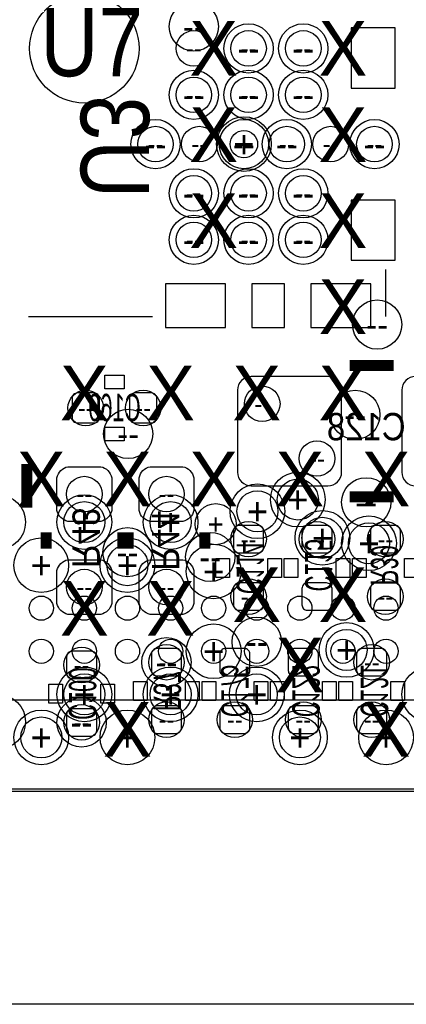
# Model space of a CAD drawing. Extents: x -22 to 398, y -34 to 263.
# Tile 4 of 48: x 17.63 to 21.22, y 10 to 19.15. Entities that reach past the tile are written whole.
import ezdxf
from ezdxf.enums import TextEntityAlignment as Align

# ---------------------------------------------------------------- set-up
doc = ezdxf.new("R2010")
doc.units = 0
for name, color, linetype in [('ASSY_BOT', 211, 'CONTINUOUS'), ('ASSY_TOP', 80, 'CONTINUOUS'), ('BOT', 153, 'CONTINUOUS'), ('DRILL', 254, 'CONTINUOUS'), ('OUTLINE', 5, 'CONTINUOUS'), ('SILK_BOT', 120, 'CONTINUOUS'), ('SILK_TOP', 211, 'CONTINUOUS'), ('TOP', 5, 'CONTINUOUS')]:
    doc.layers.add(name, color=color, linetype=linetype)

# ---------------------------------------------------------------- blocks, each defined once
blk = doc.blocks.new('FIGURE_CIRCLE')
blk.add_circle((0, 0), 0.5)

msp = doc.modelspace()

# ---------------------------------------------------------------- linework, layer by layer
at = {"layer": 'BOT'}
for points in [[(20.708874, 18.51152), (21.115274, 18.51152), (21.115274, 19.07032), (20.708874, 19.07032)], [(20.708874, 16.91132), (21.115274, 16.91132), (21.115274, 17.47012), (20.708874, 17.47012)], [(19.54149, 16.287496), (19.54149, 16.693896), (18.98269, 16.693896), (18.98269, 16.287496)], [(20.089622, 16.287496), (20.089622, 16.693896), (19.784822, 16.693896), (19.784822, 16.287496)], [(20.8915, 16.287496), (20.8915, 16.693896), (20.3327, 16.693896), (20.3327, 16.287496)]]:
    msp.add_lwpolyline(points, close=True, dxfattribs=at)
for points in [[(20.618704, 14.94282), (20.618704, 15.70482, 0.414214), (20.491704, 15.83182), (19.780504, 15.83182, 0.414214), (19.653504, 15.70482), (19.653504, 14.94282, 0.414214), (19.780504, 14.81582), (20.491704, 14.81582, 0.414214)], [(22.142704, 14.94282), (22.142704, 15.70482, 0.414214), (22.015704, 15.83182), (21.304504, 15.83182, 0.414214), (21.177504, 15.70482), (21.177504, 14.94282, 0.414214), (21.304504, 14.81582), (22.015704, 14.81582, 0.414214)], [(18.370804, 15.62862, 0.414214), (18.320004, 15.67942), (18.167604, 15.67942, 0.414214), (18.116804, 15.62862), (18.116804, 15.45082, 0.414214), (18.167604, 15.40002), (18.320004, 15.40002, 0.414214), (18.370804, 15.45082)], [(18.650204, 15.45082, 0.414214), (18.701004, 15.40002), (18.853404, 15.40002, 0.414214), (18.904204, 15.45082), (18.904204, 15.62862, 0.414214), (18.853404, 15.67942), (18.701004, 15.67942, 0.414214), (18.650204, 15.62862)], [(18.485104, 14.89202), (18.485104, 14.58722, -0.294587), (18.383504, 14.48562), (18.078704, 14.48562, -0.294587), (17.977104, 14.58722), (17.977104, 14.89202, -0.294587), (18.078704, 14.99362), (18.383504, 14.99362, -0.294587)], [(18.739104, 14.58722), (18.739104, 14.89202, -0.294587), (18.840704, 14.99362), (19.145504, 14.99362, -0.294587), (19.247104, 14.89202), (19.247104, 14.58722, -0.294587), (19.145504, 14.48562), (18.840704, 14.48562, -0.294587)], [(19.844004, 14.19352, 0.414214), (19.894804, 14.24432), (19.894804, 14.39672, 0.414214), (19.844004, 14.44752), (19.666204, 14.44752, 0.414214), (19.615404, 14.39672), (19.615404, 14.24432, 0.414214), (19.666204, 14.19352)], [(20.479004, 14.19352, 0.414214), (20.529804, 14.24432), (20.529804, 14.39672, 0.414214), (20.479004, 14.44752), (20.301204, 14.44752, 0.414214), (20.250404, 14.39672), (20.250404, 14.24432, 0.414214), (20.301204, 14.19352)], [(20.936204, 14.44752, 0.414214), (20.885404, 14.39672), (20.885404, 14.24432, 0.414214), (20.936204, 14.19352), (21.114004, 14.19352, 0.414214), (21.164804, 14.24432), (21.164804, 14.39672, 0.414214), (21.114004, 14.44752)], [(18.485104, 14.02842), (18.485104, 13.72362, -0.294587), (18.383504, 13.62202), (18.078704, 13.62202, -0.294587), (17.977104, 13.72362), (17.977104, 14.02842, -0.294587), (18.078704, 14.13002), (18.383504, 14.13002, -0.294587)], [(18.739104, 13.72362), (18.739104, 14.02842, -0.294587), (18.840704, 14.13002), (19.145504, 14.13002, -0.294587), (19.247104, 14.02842), (19.247104, 13.72362, -0.294587), (19.145504, 13.62202), (18.840704, 13.62202, -0.294587)], [(19.666204, 13.91412, 0.414214), (19.615404, 13.86332), (19.615404, 13.71092, 0.414214), (19.666204, 13.66012), (19.844004, 13.66012, 0.414214), (19.894804, 13.71092), (19.894804, 13.86332, 0.414214), (19.844004, 13.91412)], [(20.301204, 13.91412, 0.414214), (20.250404, 13.86332), (20.250404, 13.71092, 0.414214), (20.301204, 13.66012), (20.479004, 13.66012, 0.414214), (20.529804, 13.71092), (20.529804, 13.86332, 0.414214), (20.479004, 13.91412)], [(20.936204, 13.91412, 0.414214), (20.885404, 13.86332), (20.885404, 13.71092, 0.414214), (20.936204, 13.66012), (21.114004, 13.66012, 0.414214), (21.164804, 13.71092), (21.164804, 13.86332, 0.414214), (21.114004, 13.91412)], [(18.294604, 13.02512, 0.414214), (18.345404, 13.07592), (18.345404, 13.22832, 0.414214), (18.294604, 13.27912), (18.116804, 13.27912, 0.414214), (18.066004, 13.22832), (18.066004, 13.07592, 0.414214), (18.116804, 13.02512)], [(19.082004, 13.05052, 0.414214), (19.132804, 13.10132), (19.132804, 13.25372, 0.414214), (19.082004, 13.30452), (18.904204, 13.30452, 0.414214), (18.853404, 13.25372), (18.853404, 13.10132, 0.414214), (18.904204, 13.05052)], [(19.717004, 13.05052, 0.414214), (19.767804, 13.10132), (19.767804, 13.25372, 0.414214), (19.717004, 13.30452), (19.539204, 13.30452, 0.414214), (19.488404, 13.25372), (19.488404, 13.10132, 0.414214), (19.539204, 13.05052)], [(20.352004, 13.05052, 0.414214), (20.402804, 13.10132), (20.402804, 13.25372, 0.414214), (20.352004, 13.30452), (20.174204, 13.30452, 0.414214), (20.123404, 13.25372), (20.123404, 13.10132, 0.414214), (20.174204, 13.05052)], [(20.809204, 13.30452, 0.414214), (20.758404, 13.25372), (20.758404, 13.10132, 0.414214), (20.809204, 13.05052), (20.987004, 13.05052, 0.414214), (21.037804, 13.10132), (21.037804, 13.25372, 0.414214), (20.987004, 13.30452)], [(18.116804, 12.74572, 0.414214), (18.066004, 12.69492), (18.066004, 12.54252, 0.414214), (18.116804, 12.49172), (18.294604, 12.49172, 0.414214), (18.345404, 12.54252), (18.345404, 12.69492, 0.414214), (18.294604, 12.74572)], [(19.082004, 12.51712, 0.414214), (19.132804, 12.56792), (19.132804, 12.72032, 0.414214), (19.082004, 12.77112), (18.904204, 12.77112, 0.414214), (18.853404, 12.72032), (18.853404, 12.56792, 0.414214), (18.904204, 12.51712)], [(19.539204, 12.77112, 0.414214), (19.488404, 12.72032), (19.488404, 12.56792, 0.414214), (19.539204, 12.51712), (19.717004, 12.51712, 0.414214), (19.767804, 12.56792), (19.767804, 12.72032, 0.414214), (19.717004, 12.77112)], [(20.174204, 12.77112, 0.414214), (20.123404, 12.72032), (20.123404, 12.56792, 0.414214), (20.174204, 12.51712), (20.352004, 12.51712, 0.414214), (20.402804, 12.56792), (20.402804, 12.72032, 0.414214), (20.352004, 12.77112)], [(20.809204, 12.77112, 0.414214), (20.758404, 12.72032), (20.758404, 12.56792, 0.414214), (20.809204, 12.51712), (20.987004, 12.51712, 0.414214), (21.037804, 12.56792), (21.037804, 12.72032, 0.414214), (20.987004, 12.77112)]]:
    msp.add_lwpolyline(points, format="xyb", close=True, dxfattribs=at)
msp.add_circle((19.712178, 17.99082), 0.127, dxfattribs=at)
at = {"layer": 'DRILL'}
msp.add_lwpolyline([(12.022328, 11.98118), (57.021476, 11.98118), (57.021476, 55.479188), (55.517542, 56.983122), (12.022328, 56.983122)], close=True, dxfattribs=at)
msp.add_lwpolyline([(29.953458, 9.99998), (12.050014, 9.99998)], dxfattribs=at)
at = {"layer": 'OUTLINE'}
msp.add_lwpolyline([(11.999976, 56.950102, -0.413204), (12.050014, 56.999886), (55.479442, 56.999886, -0.198304), (55.514748, 56.985408), (56.985408, 55.514494, -0.198861), (57.00014, 55.479188), (57.00014, 12.050014, -0.414338), (56.950102, 11.999976), (12.050014, 11.999976, -0.414338), (11.999976, 12.050014)], format="xyb", close=True, dxfattribs=at)
at = {"layer": 'SILK_BOT'}
for points in [[(21.027136, 16.825722), (21.027136, 16.390874)], [(17.712182, 16.390874), (18.86204, 16.390874)]]:
    msp.add_lwpolyline(points, dxfattribs=at)
at = {"layer": 'SILK_BOT', "const_width": 0.1016}
for points in [[(20.694904, 15.93342), (21.101304, 15.93342)], [(17.697704, 15.01902), (17.697704, 14.61262)], [(20.694904, 14.71422), (21.101304, 14.71422)], [(17.875504, 14.38402), (17.875504, 14.23162)], [(18.586704, 14.38402), (18.586704, 14.23162)], [(18.637504, 14.23162), (18.637504, 14.38402)], [(19.348704, 14.23162), (19.348704, 14.38402)]]:
    msp.add_lwpolyline(points, dxfattribs=at)
at = {"layer": 'SILK_BOT'}
for points in [[(18.421604, 15.71752), (18.421604, 15.84452), (18.599404, 15.84452), (18.599404, 15.71752)], [(18.421604, 15.23492), (18.421604, 15.36192), (18.599404, 15.36192), (18.599404, 15.23492)], [(19.577304, 13.96492), (19.450304, 13.96492), (19.450304, 14.14272), (19.577304, 14.14272)], [(20.059904, 13.96492), (19.932904, 13.96492), (19.932904, 14.14272), (20.059904, 14.14272)], [(20.212304, 13.96492), (20.085304, 13.96492), (20.085304, 14.14272), (20.212304, 14.14272)], [(20.694904, 13.96492), (20.567904, 13.96492), (20.567904, 14.14272), (20.694904, 14.14272)], [(20.720304, 14.14272), (20.847304, 14.14272), (20.847304, 13.96492), (20.720304, 13.96492)], [(21.202904, 14.14272), (21.329904, 14.14272), (21.329904, 13.96492), (21.202904, 13.96492)], [(18.815304, 12.82192), (18.688304, 12.82192), (18.688304, 12.99972), (18.815304, 12.99972)], [(19.297904, 12.82192), (19.170904, 12.82192), (19.170904, 12.99972), (19.297904, 12.99972)], [(19.323304, 12.99972), (19.450304, 12.99972), (19.450304, 12.82192), (19.323304, 12.82192)], [(19.805904, 12.99972), (19.932904, 12.99972), (19.932904, 12.82192), (19.805904, 12.82192)], [(19.958304, 12.99972), (20.085304, 12.99972), (20.085304, 12.82192), (19.958304, 12.82192)], [(20.440904, 12.99972), (20.567904, 12.99972), (20.567904, 12.82192), (20.440904, 12.82192)], [(20.593304, 12.99972), (20.720304, 12.99972), (20.720304, 12.82192), (20.593304, 12.82192)], [(21.075904, 12.99972), (21.202904, 12.99972), (21.202904, 12.82192), (21.075904, 12.82192)], [(18.027904, 12.79652), (17.900904, 12.79652), (17.900904, 12.97432), (18.027904, 12.97432)], [(18.510504, 12.79652), (18.383504, 12.79652), (18.383504, 12.97432), (18.510504, 12.97432)]]:
    msp.add_lwpolyline(points, close=True, dxfattribs=at)
at = {"layer": 'SILK_TOP'}
msp.add_lwpolyline([(12.181078, 12.829794), (24.28113, 12.829794), (24.28113, 24.929846), (12.181078, 24.929846), (12.181078, 12.829794)], dxfattribs=at)
at = {"layer": 'TOP'}
for centre, radius in [((18.231104, 18.87982), 0.508), ((17.831054, 13.679932), 0.112522), ((18.231104, 13.679932), 0.112522), ((18.631154, 13.679932), 0.112522), ((19.031204, 13.679932), 0.112522), ((19.431, 13.679932), 0.112522), ((19.83105, 13.679932), 0.112522), ((20.2311, 13.679932), 0.112522), ((20.63115, 13.679932), 0.112522), ((21.0312, 13.679932), 0.112522), ((17.831054, 13.279882), 0.112522), ((18.231104, 13.279882), 0.112522), ((18.631154, 13.279882), 0.112522), ((19.031204, 13.279882), 0.112522), ((19.431, 13.279882), 0.112522), ((19.83105, 13.279882), 0.112522), ((20.2311, 13.279882), 0.112522), ((20.63115, 13.279882), 0.112522), ((21.0312, 13.279882), 0.112522)]:
    msp.add_circle(centre, radius, dxfattribs=at)

# ---------------------------------------------------------------- block references
at = {"layer": 'DRILL'}
for p, xscale, yscale in [((19.247104, 19.08302), 0.4572, 0.4572), ((19.247104, 18.87982), 0.3302, 0.3302), ((19.755104, 18.87982), 0.4572, 0.4572), ((19.755104, 18.87982), 0.3302, 0.3302), ((20.263104, 18.87982), 0.4572, 0.4572), ((20.263104, 18.87982), 0.3302, 0.3302), ((19.247104, 18.44802), 0.4572, 0.4572), ((19.755104, 18.44802), 0.4572, 0.4572), ((20.263104, 18.44802), 0.4572, 0.4572), ((19.247104, 18.44802), 0.3302, 0.3302), ((19.755104, 18.44802), 0.3302, 0.3302), ((20.263104, 18.44802), 0.3302, 0.3302), ((18.891504, 17.99082), 0.4572, 0.4572), ((19.712178, 17.99082), 0.508, 0.508), ((19.712178, 17.99082), 0.4572, 0.4572), ((20.110704, 17.99082), 0.4572, 0.4572), ((20.923504, 17.99082), 0.4572, 0.4572), ((18.891504, 17.99082), 0.3302, 0.3302), ((19.297904, 17.99082), 0.3302, 0.3302), ((20.110704, 17.99082), 0.3302, 0.3302), ((20.517104, 17.99082), 0.3302, 0.3302), ((20.923504, 17.99082), 0.3302, 0.3302), ((19.247104, 17.53362), 0.4572, 0.4572), ((19.755104, 17.53362), 0.4572, 0.4572), ((20.263104, 17.53362), 0.4572, 0.4572), ((19.247104, 17.53362), 0.3302, 0.3302), ((19.755104, 17.53362), 0.3302, 0.3302), ((20.263104, 17.53362), 0.3302, 0.3302), ((19.247104, 17.10182), 0.4572, 0.4572), ((19.755104, 17.10182), 0.4572, 0.4572), ((20.263104, 17.10182), 0.4572, 0.4572), ((19.247104, 17.10182), 0.3302, 0.3302), ((19.755104, 17.10182), 0.3302, 0.3302), ((20.263104, 17.10182), 0.3302, 0.3302), ((20.948904, 16.31442), 0.4572, 0.4572), ((19.882104, 15.57782), 0.3302, 0.3302), ((18.243804, 15.53972), 0.3302, 0.3302), ((18.777204, 15.53972), 0.3302, 0.3302), ((20.745704, 15.47622), 0.4572, 0.4572), ((18.637504, 15.29842), 0.4572, 0.4572), ((20.390104, 15.06982), 0.3302, 0.3302), ((20.212304, 14.68882), 0.508, 0.508), ((18.231104, 14.73962), 0.3302, 0.3302), ((18.993104, 14.73962), 0.3302, 0.3302), ((19.837654, 14.5796), 0.508, 0.508), ((20.212304, 14.68882), 0.381, 0.381), ((20.847304, 14.66342), 0.4572, 0.4572), ((17.431004, 14.47927), 0.508, 0.508), ((18.231104, 14.47927), 0.508, 0.508), ((19.031204, 14.47927), 0.508, 0.508), ((19.837654, 14.5796), 0.381, 0.381), ((18.231104, 14.47927), 0.381, 0.381), ((19.031204, 14.47927), 0.381, 0.381), ((19.450304, 14.46022), 0.381, 0.381), ((20.440904, 14.33322), 0.508, 0.508), ((19.755104, 14.32052), 0.3302, 0.3302), ((20.390104, 14.32052), 0.3302, 0.3302), ((20.440904, 14.33322), 0.381, 0.381), ((20.872704, 14.28242), 0.508, 0.508), ((20.872704, 14.28242), 0.381, 0.381), ((21.025104, 14.32052), 0.3302, 0.3302), ((18.631154, 14.19987), 0.4572, 0.4572), ((19.399504, 14.15542), 0.4572, 0.4572), ((17.831054, 14.07922), 0.508, 0.508), ((18.631154, 14.07922), 0.508, 0.508), ((18.631154, 14.07922), 0.381, 0.381), ((19.431254, 14.0208), 0.508, 0.508), ((18.231104, 13.87602), 0.3302, 0.3302), ((18.993104, 13.87602), 0.3302, 0.3302), ((19.755104, 13.78712), 0.3302, 0.3302), ((21.025104, 13.78712), 0.3302, 0.3302), ((19.831304, 13.36802), 0.4572, 0.4572), ((20.664678, 13.292074), 0.508, 0.508), ((19.431, 13.279882), 0.508, 0.508), ((20.664678, 13.292074), 0.381, 0.381), ((18.993104, 13.17752), 0.4572, 0.4572), ((18.205704, 13.15212), 0.3302, 0.3302), ((18.993104, 13.17752), 0.3302, 0.3302), ((20.898104, 13.17752), 0.3302, 0.3302), ((18.231104, 12.87907), 0.508, 0.508), ((19.031204, 12.87907), 0.508, 0.508), ((19.831304, 12.87907), 0.508, 0.508), ((21.431504, 12.87907), 0.508, 0.508), ((18.231104, 12.87907), 0.381, 0.381), ((19.031204, 12.87907), 0.381, 0.381), ((19.831304, 12.87907), 0.381, 0.381), ((17.431004, 12.62507), 0.508, 0.508), ((18.205704, 12.61872), 0.4572, 0.4572), ((18.993104, 12.64412), 0.3302, 0.3302), ((19.628104, 12.64412), 0.3302, 0.3302), ((20.263104, 12.64412), 0.3302, 0.3302), ((20.898104, 12.64412), 0.3302, 0.3302), ((17.831054, 12.47902), 0.508, 0.508), ((18.205704, 12.61872), 0.3302, 0.3302), ((18.631154, 12.47902), 0.508, 0.508), ((20.231354, 12.47902), 0.508, 0.508), ((21.031454, 12.47902), 0.508, 0.508), ((17.831054, 12.47902), 0.381, 0.381), ((20.231354, 12.47902), 0.381, 0.381)]:
    msp.add_blockref('FIGURE_CIRCLE', p, dxfattribs=dict(at, xscale=xscale, yscale=yscale))

# ---------------------------------------------------------------- texts
at = {"layer": 'ASSY_BOT', "text_generation_flag": 2}
for s, height, width, p in [('U3', 0.635, 0.8784, (18.197322, 17.96542)), ('R43', 0.254, 0.9, (18.120868, 14.33322)), ('R44', 0.254, 0.9, (18.857722, 14.30782)), ('C114', 0.254, 0.6, (19.644868, 14.05382)), ('C115', 0.254, 0.6, (20.280122, 14.07922)), ('R39', 0.254, 0.6, (20.889722, 14.07922)), ('C100', 0.254, 0.6, (18.08734, 12.88542)), ('R37', 0.254, 0.6, (18.87474, 12.91082)), ('C175', 0.254, 0.6, (19.501104, 12.91082)), ('C122', 0.254, 0.6, (20.161504, 12.91082)), ('C121', 0.254, 0.6, (20.796504, 12.91082))]:
    msp.add_text(s, height=height, rotation=270, dxfattribs=dict(at, width=width)).set_placement(p, align=Align.CENTER)
for s, width, p in [('C169', 0.6, (18.510504, 15.417038)), ('C128', 0.9, (20.847304, 15.239238))]:
    msp.add_text(s, height=0.254, dxfattribs=dict(at, width=width)).set_placement(p, align=Align.CENTER)
at = {"layer": 'ASSY_TOP', "width": 0.8784}
msp.add_text('U7', height=0.635, dxfattribs=at).set_placement((18.29943, 18.620994), align=Align.CENTER)
at = {"layer": 'DRILL'}
for s, height, p in [('X', 0.508, (19.431254, 18.87982)), ('X', 0.508, (20.631404, 18.87982)), ('--', 0.2286, (19.247104, 19.08302)), ('--', 0.1651, (19.247104, 18.87982)), ('--', 0.2286, (19.755104, 18.87982)), ('--', 0.1651, (19.755104, 18.87982)), ('--', 0.2286, (20.263104, 18.87982)), ('--', 0.1651, (20.263104, 18.87982)), ('--', 0.2286, (19.247104, 18.44802)), ('--', 0.1651, (19.247104, 18.44802)), ('--', 0.2286, (19.755104, 18.44802)), ('--', 0.1651, (19.755104, 18.44802)), ('--', 0.2286, (20.263104, 18.44802)), ('--', 0.1651, (20.263104, 18.44802)), ('X', 0.508, (19.431254, 18.07972)), ('X', 0.508, (20.631404, 18.07972)), ('+', 0.254, (19.712178, 17.99082)), ('--', 0.2286, (18.891504, 17.99082)), ('--', 0.1651, (18.891504, 17.99082)), ('--', 0.1651, (19.297904, 17.99082)), ('--', 0.2286, (19.712178, 17.99082)), ('--', 0.2286, (20.110704, 17.99082)), ('--', 0.1651, (20.110704, 17.99082)), ('--', 0.1651, (20.517104, 17.99082)), ('--', 0.2286, (20.923504, 17.99082)), ('--', 0.1651, (20.923504, 17.99082)), ('--', 0.2286, (19.247104, 17.53362)), ('--', 0.1651, (19.247104, 17.53362)), ('X', 0.508, (19.431254, 17.27962)), ('--', 0.2286, (19.755104, 17.53362)), ('--', 0.1651, (19.755104, 17.53362)), ('--', 0.2286, (20.263104, 17.53362)), ('--', 0.1651, (20.263104, 17.53362)), ('X', 0.508, (20.631404, 17.27962)), ('--', 0.2286, (19.247104, 17.10182)), ('--', 0.1651, (19.247104, 17.10182)), ('--', 0.2286, (19.755104, 17.10182)), ('--', 0.1651, (19.755104, 17.10182)), ('--', 0.2286, (20.263104, 17.10182)), ('--', 0.1651, (20.263104, 17.10182)), ('X', 0.508, (20.631404, 16.47952)), ('--', 0.2286, (20.948904, 16.31442)), ('X', 0.508, (18.231104, 15.67942)), ('X', 0.508, (19.031204, 15.67942)), ('X', 0.508, (19.831304, 15.67942)), ('X', 0.508, (20.631404, 15.67942)), ('--', 0.1651, (19.882104, 15.57782)), ('--', 0.1651, (18.243804, 15.53972)), ('--', 0.1651, (18.777204, 15.53972)), ('--', 0.2286, (20.745704, 15.47622)), ('--', 0.2286, (18.637504, 15.29842)), ('X', 0.508, (17.831054, 14.87932)), ('X', 0.508, (18.631154, 14.87932)), ('X', 0.508, (19.431254, 14.87932)), ('X', 0.508, (20.231354, 14.87932)), ('X', 0.508, (21.031454, 14.87932)), ('--', 0.1651, (20.390104, 15.06982)), ('--', 0.1651, (18.231104, 14.73962)), ('--', 0.1651, (18.993104, 14.73962)), ('+', 0.254, (20.212304, 14.68882)), ('+', 0.1905, (20.212304, 14.68882)), ('+', 0.254, (19.837654, 14.5796)), ('+', 0.1905, (19.837654, 14.5796)), ('--', 0.2286, (20.847304, 14.66342)), ('+', 0.254, (18.231104, 14.47927)), ('+', 0.1905, (18.231104, 14.47927)), ('+', 0.254, (19.031204, 14.47927)), ('+', 0.1905, (19.031204, 14.47927)), ('+', 0.1905, (19.450304, 14.46022)), ('+', 0.254, (20.440904, 14.33322)), ('+', 0.1905, (20.440904, 14.33322)), ('+', 0.254, (20.872704, 14.28242)), ('--', 0.1651, (19.755104, 14.32052)), ('--', 0.1651, (20.390104, 14.32052)), ('+', 0.1905, (20.872704, 14.28242)), ('--', 0.1651, (21.025104, 14.32052)), ('--', 0.2286, (18.631154, 14.19987)), ('+', 0.254, (17.831054, 14.07922)), ('+', 0.254, (18.631154, 14.07922)), ('+', 0.1905, (18.631154, 14.07922)), ('--', 0.2286, (19.399504, 14.15542)), ('+', 0.254, (19.431254, 14.0208)), ('X', 0.508, (19.831304, 13.80617)), ('X', 0.508, (20.631404, 13.80617)), ('X', 0.508, (18.231104, 13.67917)), ('X', 0.508, (19.031204, 13.67917)), ('--', 0.1651, (18.231104, 13.87602)), ('--', 0.1651, (18.993104, 13.87602)), ('--', 0.1651, (19.755104, 13.78712)), ('--', 0.1651, (21.025104, 13.78712)), ('+', 0.254, (19.431, 13.279882)), ('X', 0.508, (20.231354, 13.15212)), ('+', 0.254, (20.664678, 13.292074)), ('+', 0.1905, (20.664678, 13.292074)), ('--', 0.2286, (19.831304, 13.36802)), ('--', 0.1651, (18.205704, 13.15212)), ('--', 0.2286, (18.993104, 13.17752)), ('--', 0.1651, (18.993104, 13.17752)), ('--', 0.1651, (20.898104, 13.17752)), ('+', 0.254, (18.231104, 12.87907)), ('+', 0.1905, (18.231104, 12.87907)), ('+', 0.254, (19.031204, 12.87907)), ('+', 0.1905, (19.031204, 12.87907)), ('+', 0.254, (19.831304, 12.87907)), ('+', 0.1905, (19.831304, 12.87907)), ('X', 0.508, (18.631154, 12.55522)), ('X', 0.508, (21.031454, 12.55522)), ('--', 0.1651, (18.993104, 12.64412)), ('--', 0.1651, (19.628104, 12.64412)), ('--', 0.1651, (20.263104, 12.64412)), ('--', 0.1651, (20.898104, 12.64412)), ('+', 0.254, (17.831054, 12.47902)), ('+', 0.1905, (17.831054, 12.47902)), ('--', 0.2286, (18.205704, 12.61872)), ('--', 0.1651, (18.205704, 12.61872)), ('+', 0.254, (18.631154, 12.47902)), ('+', 0.254, (20.231354, 12.47902)), ('+', 0.1905, (20.231354, 12.47902)), ('+', 0.254, (21.031454, 12.47902))]:
    msp.add_text(s, height=height, dxfattribs=at).set_placement(p, align=Align.MIDDLE_CENTER)

doc.saveas('drawing.dxf')
